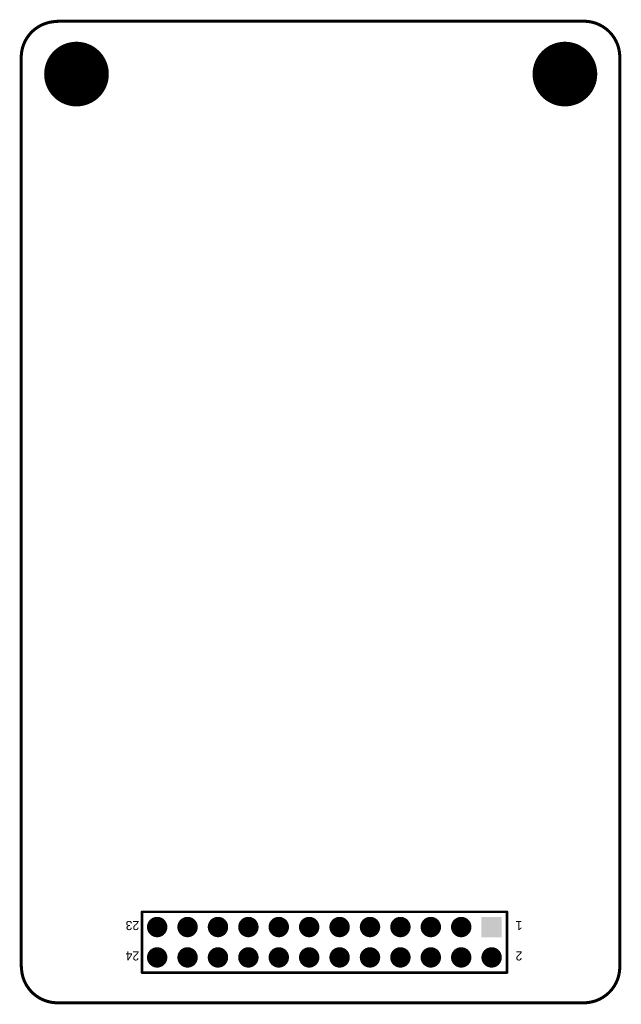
# Model space of a CAD drawing. Extents: x 177.5 to 227.8, y 336.7 to 419.
import ezdxf

# ---------------------------------------------------------------- set-up
doc = ezdxf.new("R2010")
doc.units = 0
for name, color, linetype in [('BOTTOMLAYER', 5, 'CONTINUOUS'), ('BOTTOMSOLDER', 6, 'CONTINUOUS'), ('MECHANICAL3', 76, 'CONTINUOUS'), ('TOPLAYER', 1, 'CONTINUOUS'), ('TOPOVERLAY', 2, 'CONTINUOUS'), ('TOPSOLDER', 216, 'CONTINUOUS')]:
    doc.layers.add(name, color=color, linetype=linetype)

msp = doc.modelspace()

# ---------------------------------------------------------------- linework, layer by layer
at = {"layer": 'BOTTOMLAYER'}
for points, const_width in [([(180.949, 414.439, 1), (183.549, 414.439, 1)], 2.6), ([(221.749, 414.439, 1), (224.349, 414.439, 1)], 2.6), ([(188.612, 343.16, 1), (189.362, 343.16, 1)], 0.75), ([(191.152, 343.16, 1), (191.902, 343.16, 1)], 0.75), ([(193.692, 343.16, 1), (194.442, 343.16, 1)], 0.75), ([(196.232, 343.16, 1), (196.982, 343.16, 1)], 0.75), ([(198.772, 343.16, 1), (199.522, 343.16, 1)], 0.75), ([(201.312, 343.16, 1), (202.062, 343.16, 1)], 0.75), ([(203.852, 343.16, 1), (204.602, 343.16, 1)], 0.75), ([(206.392, 343.16, 1), (207.142, 343.16, 1)], 0.75), ([(208.932, 343.16, 1), (209.682, 343.16, 1)], 0.75), ([(211.472, 343.16, 1), (212.222, 343.16, 1)], 0.75), ([(214.012, 343.16, 1), (214.762, 343.16, 1)], 0.75), ([(188.612, 340.62, 1), (189.362, 340.62, 1)], 0.75), ([(191.152, 340.62, 1), (191.902, 340.62, 1)], 0.75), ([(193.692, 340.62, 1), (194.442, 340.62, 1)], 0.75), ([(196.232, 340.62, 1), (196.982, 340.62, 1)], 0.75), ([(198.772, 340.62, 1), (199.522, 340.62, 1)], 0.75), ([(201.312, 340.62, 1), (202.062, 340.62, 1)], 0.75), ([(203.852, 340.62, 1), (204.602, 340.62, 1)], 0.75), ([(206.392, 340.62, 1), (207.142, 340.62, 1)], 0.75), ([(208.932, 340.62, 1), (209.682, 340.62, 1)], 0.75), ([(211.472, 340.62, 1), (212.222, 340.62, 1)], 0.75), ([(214.012, 340.62, 1), (214.762, 340.62, 1)], 0.75), ([(216.552, 340.62, 1), (217.302, 340.62, 1)], 0.75)]:
    msp.add_lwpolyline(points, format="xyb", close=True, dxfattribs=dict(at, const_width=const_width))
msp.add_solid([(217.677, 343.91), (216.177, 343.91), (217.677, 342.41), (216.177, 342.41)], dxfattribs=at)
at = {"layer": 'BOTTOMSOLDER'}
for points, const_width in [([(180.898, 414.439, 1), (183.599, 414.439, 1)], 2.702), ([(221.698, 414.439, 1), (224.399, 414.439, 1)], 2.702), ([(188.561, 343.16, 1), (189.413, 343.16, 1)], 0.852), ([(191.101, 343.16, 1), (191.953, 343.16, 1)], 0.852), ([(193.641, 343.16, 1), (194.493, 343.16, 1)], 0.852), ([(196.181, 343.16, 1), (197.033, 343.16, 1)], 0.852), ([(198.721, 343.16, 1), (199.573, 343.16, 1)], 0.852), ([(201.261, 343.16, 1), (202.113, 343.16, 1)], 0.852), ([(203.801, 343.16, 1), (204.653, 343.16, 1)], 0.852), ([(206.341, 343.16, 1), (207.193, 343.16, 1)], 0.852), ([(208.881, 343.16, 1), (209.733, 343.16, 1)], 0.852), ([(211.421, 343.16, 1), (212.273, 343.16, 1)], 0.852), ([(213.961, 343.16, 1), (214.813, 343.16, 1)], 0.852), ([(188.561, 340.62, 1), (189.413, 340.62, 1)], 0.852), ([(191.101, 340.62, 1), (191.953, 340.62, 1)], 0.852), ([(193.641, 340.62, 1), (194.493, 340.62, 1)], 0.852), ([(196.181, 340.62, 1), (197.033, 340.62, 1)], 0.852), ([(198.721, 340.62, 1), (199.573, 340.62, 1)], 0.852), ([(201.261, 340.62, 1), (202.113, 340.62, 1)], 0.852), ([(203.801, 340.62, 1), (204.653, 340.62, 1)], 0.852), ([(206.341, 340.62, 1), (207.193, 340.62, 1)], 0.852), ([(208.881, 340.62, 1), (209.733, 340.62, 1)], 0.852), ([(211.421, 340.62, 1), (212.273, 340.62, 1)], 0.852), ([(213.961, 340.62, 1), (214.813, 340.62, 1)], 0.852), ([(216.501, 340.62, 1), (217.353, 340.62, 1)], 0.852)]:
    msp.add_lwpolyline(points, format="xyb", close=True, dxfattribs=dict(at, const_width=const_width))
msp.add_solid([(217.779, 344.012), (216.076, 344.012), (217.779, 342.309), (216.076, 342.309)], dxfattribs=at)
at = {"layer": 'MECHANICAL3', "const_width": 0.254}
for points in [[(177.632, 415.833, -0.414214), (180.632, 418.833)], [(224.633, 418.856, -0.414214), (227.633, 415.856)], [(180.652, 336.829, -0.414214), (177.652, 339.829)], [(227.633, 339.829, -0.414214), (224.633, 336.829)]]:
    msp.add_lwpolyline(points, format="xyb", dxfattribs=at)
at = {"layer": 'MECHANICAL3', "const_width": 0.127}
for points in [[(180.568, 418.833, 1), (180.695, 418.833, 1)], [(180.591, 418.856, 1), (180.718, 418.856, 1)], [(224.569, 418.856, 1), (224.696, 418.856, 1)], [(224.569, 418.856, 1), (224.696, 418.856, 1)], [(177.568, 415.833, 1), (177.695, 415.833, 1)], [(177.568, 415.833, 1), (177.695, 415.833, 1)], [(227.569, 415.856, 1), (227.696, 415.856, 1)], [(227.569, 415.856, 1), (227.696, 415.856, 1)], [(177.568, 339.849, 1), (177.695, 339.849, 1)], [(177.588, 339.829, 1), (177.715, 339.829, 1)], [(227.569, 339.829, 1), (227.696, 339.829, 1)], [(227.569, 339.829, 1), (227.696, 339.829, 1)], [(180.588, 336.829, 1), (180.715, 336.829, 1)], [(180.588, 336.829, 1), (180.715, 336.829, 1)], [(224.569, 336.829, 1), (224.696, 336.829, 1)], [(224.569, 336.829, 1), (224.696, 336.829, 1)]]:
    msp.add_lwpolyline(points, format="xyb", close=True, dxfattribs=at)
at = {"layer": 'MECHANICAL3', "const_width": 0.254}
for points in [[(180.655, 418.856), (224.633, 418.856)], [(177.632, 339.849), (177.632, 415.833)], [(227.633, 339.829), (227.633, 415.856)], [(180.652, 336.829), (224.633, 336.829)]]:
    msp.add_lwpolyline(points, dxfattribs=at)
at = {"layer": 'TOPLAYER'}
for points, const_width in [([(180.949, 414.439, 1), (183.549, 414.439, 1)], 2.6), ([(221.749, 414.439, 1), (224.349, 414.439, 1)], 2.6), ([(188.612, 343.16, 1), (189.362, 343.16, 1)], 0.75), ([(191.152, 343.16, 1), (191.902, 343.16, 1)], 0.75), ([(193.692, 343.16, 1), (194.442, 343.16, 1)], 0.75), ([(196.232, 343.16, 1), (196.982, 343.16, 1)], 0.75), ([(198.772, 343.16, 1), (199.522, 343.16, 1)], 0.75), ([(201.312, 343.16, 1), (202.062, 343.16, 1)], 0.75), ([(203.852, 343.16, 1), (204.602, 343.16, 1)], 0.75), ([(206.392, 343.16, 1), (207.142, 343.16, 1)], 0.75), ([(208.932, 343.16, 1), (209.682, 343.16, 1)], 0.75), ([(211.472, 343.16, 1), (212.222, 343.16, 1)], 0.75), ([(214.012, 343.16, 1), (214.762, 343.16, 1)], 0.75), ([(188.612, 340.62, 1), (189.362, 340.62, 1)], 0.75), ([(191.152, 340.62, 1), (191.902, 340.62, 1)], 0.75), ([(193.692, 340.62, 1), (194.442, 340.62, 1)], 0.75), ([(194.016, 340.783, 1), (194.169, 340.783, 1)], 0.152), ([(194.016, 340.62, 1), (194.169, 340.62, 1)], 0.152), ([(196.232, 340.62, 1), (196.982, 340.62, 1)], 0.75), ([(198.772, 340.62, 1), (199.522, 340.62, 1)], 0.75), ([(201.312, 340.62, 1), (202.062, 340.62, 1)], 0.75), ([(203.852, 340.62, 1), (204.602, 340.62, 1)], 0.75), ([(206.392, 340.62, 1), (207.142, 340.62, 1)], 0.75), ([(208.932, 340.62, 1), (209.682, 340.62, 1)], 0.75), ([(211.472, 340.62, 1), (212.222, 340.62, 1)], 0.75), ([(214.012, 340.62, 1), (214.762, 340.62, 1)], 0.75), ([(216.552, 340.62, 1), (217.302, 340.62, 1)], 0.75)]:
    msp.add_lwpolyline(points, format="xyb", close=True, dxfattribs=dict(at, const_width=const_width))
at = {"layer": 'TOPLAYER', "const_width": 0.305}
msp.add_lwpolyline([(194.093, 340.62), (194.093, 340.783)], dxfattribs=at)
at = {"layer": 'TOPLAYER'}
msp.add_solid([(217.677, 343.91), (216.177, 343.91), (217.677, 342.41), (216.177, 342.41)], dxfattribs=at)
at = {"layer": 'TOPOVERLAY'}
for points, const_width in [([(187.717, 339.35), (187.717, 344.43)], 0.203), ([(187.717, 344.43), (218.197, 344.43)], 0.203), ([(187.743, 344.43), (218.223, 344.43)], 0.2), ([(187.743, 339.35), (187.743, 344.43)], 0.2), ([(218.197, 339.35), (218.197, 344.43)], 0.203), ([(218.223, 339.35), (218.223, 344.43)], 0.2), ([(187.717, 339.35), (218.197, 339.35)], 0.203), ([(187.743, 339.35), (218.223, 339.35)], 0.2)]:
    msp.add_lwpolyline(points, dxfattribs=dict(at, const_width=const_width))
for points, const_width in [([(187.666, 344.43, 1), (187.768, 344.43, 1)], 0.102), ([(187.666, 344.43, 1), (187.768, 344.43, 1)], 0.102), ([(187.693, 344.43, 1), (187.793, 344.43, 1)], 0.1), ([(187.693, 344.43, 1), (187.793, 344.43, 1)], 0.1), ([(218.146, 344.43, 1), (218.248, 344.43, 1)], 0.102), ([(218.146, 344.43, 1), (218.248, 344.43, 1)], 0.102), ([(218.173, 344.43, 1), (218.273, 344.43, 1)], 0.1), ([(218.173, 344.43, 1), (218.273, 344.43, 1)], 0.1), ([(187.666, 339.35, 1), (187.768, 339.35, 1)], 0.102), ([(187.666, 339.35, 1), (187.768, 339.35, 1)], 0.102), ([(187.693, 339.35, 1), (187.793, 339.35, 1)], 0.1), ([(187.693, 339.35, 1), (187.793, 339.35, 1)], 0.1), ([(218.146, 339.35, 1), (218.248, 339.35, 1)], 0.102), ([(218.146, 339.35, 1), (218.248, 339.35, 1)], 0.102), ([(218.173, 339.35, 1), (218.273, 339.35, 1)], 0.1), ([(218.173, 339.35, 1), (218.273, 339.35, 1)], 0.1)]:
    msp.add_lwpolyline(points, format="xyb", close=True, dxfattribs=dict(at, const_width=const_width))
at = {"layer": 'TOPSOLDER'}
for points, const_width in [([(180.898, 414.439, 1), (183.599, 414.439, 1)], 2.702), ([(221.698, 414.439, 1), (224.399, 414.439, 1)], 2.702), ([(188.561, 343.16, 1), (189.413, 343.16, 1)], 0.852), ([(191.101, 343.16, 1), (191.953, 343.16, 1)], 0.852), ([(193.641, 343.16, 1), (194.493, 343.16, 1)], 0.852), ([(196.181, 343.16, 1), (197.033, 343.16, 1)], 0.852), ([(198.721, 343.16, 1), (199.573, 343.16, 1)], 0.852), ([(201.261, 343.16, 1), (202.113, 343.16, 1)], 0.852), ([(203.801, 343.16, 1), (204.653, 343.16, 1)], 0.852), ([(206.341, 343.16, 1), (207.193, 343.16, 1)], 0.852), ([(208.881, 343.16, 1), (209.733, 343.16, 1)], 0.852), ([(211.421, 343.16, 1), (212.273, 343.16, 1)], 0.852), ([(213.961, 343.16, 1), (214.813, 343.16, 1)], 0.852), ([(188.561, 340.62, 1), (189.413, 340.62, 1)], 0.852), ([(191.101, 340.62, 1), (191.953, 340.62, 1)], 0.852), ([(193.641, 340.62, 1), (194.493, 340.62, 1)], 0.852), ([(196.181, 340.62, 1), (197.033, 340.62, 1)], 0.852), ([(198.721, 340.62, 1), (199.573, 340.62, 1)], 0.852), ([(201.261, 340.62, 1), (202.113, 340.62, 1)], 0.852), ([(203.801, 340.62, 1), (204.653, 340.62, 1)], 0.852), ([(206.341, 340.62, 1), (207.193, 340.62, 1)], 0.852), ([(208.881, 340.62, 1), (209.733, 340.62, 1)], 0.852), ([(211.421, 340.62, 1), (212.273, 340.62, 1)], 0.852), ([(213.961, 340.62, 1), (214.813, 340.62, 1)], 0.852), ([(216.501, 340.62, 1), (217.353, 340.62, 1)], 0.852)]:
    msp.add_lwpolyline(points, format="xyb", close=True, dxfattribs=dict(at, const_width=const_width))
msp.add_solid([(217.779, 344.012), (216.076, 344.012), (217.779, 342.309), (216.076, 342.309)], dxfattribs=at)

# ---------------------------------------------------------------- texts
at = {"layer": 'TOPOVERLAY'}
for s, p in [('23', (187.489, 343.668)), ('1', (219.493, 343.668)), ('24', (187.489, 341.128)), ('2', (219.493, 341.128))]:
    msp.add_text(s, height=0.762, rotation=180, dxfattribs=at).set_placement(p)

doc.saveas('drawing.dxf')
